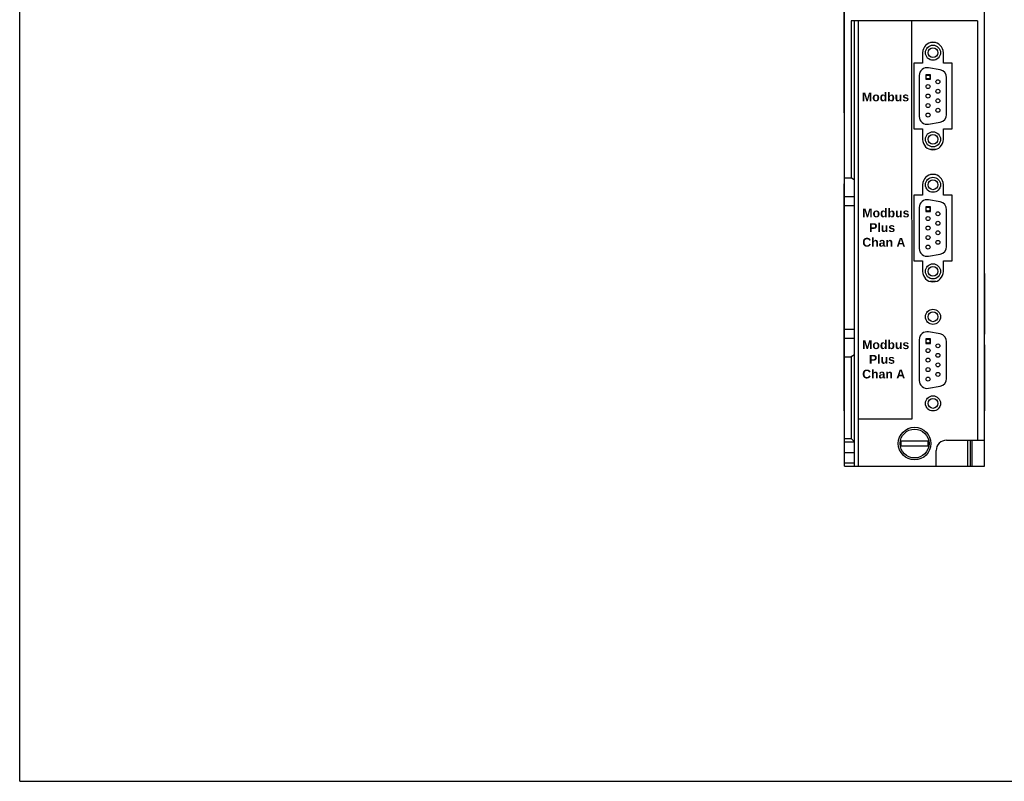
# Model space of a CAD drawing. Extents: x 0 to 22, y 0 to 17.
# Tile 1 of 2: x 0 to 11.2, y 0 to 8.7. Entities that reach past the tile are written whole.
import ezdxf

# ---------------------------------------------------------------- set-up
doc = ezdxf.new("R2010")
doc.units = 0
doc.header["$LTSCALE"] = 1.21
doc.header["$MEASUREMENT"] = 0
doc.layers.get('0').update_dxf_attribs({"linetype": 'CONTINUOUS'})

msp = doc.modelspace()

# ---------------------------------------------------------------- linework, layer by layer
for p, q in [((0, 0), (0, 17)), ((9.377, 3.58), (9.377, 13.422)), ((10.966, 3.58), (10.966, 13.422)), ((9.372, 7.595), (9.372, 11.139)), ((9.45, 8.639), (9.45, 6.854)), ((10.887, 8.639), (9.45, 8.639)), ((9.49, 3.58), (9.49, 8.639)), ((9.529, 8.639), (9.529, 3.58)), ((10.143, 4.117), (10.139, 8.639)), ((10.887, 8.639), (10.887, 3.875)), ((10.409, 8.392), (10.354, 8.392)), ((10.263, 8.277), (10.263, 8.159)), ((10.5, 8.159), (10.5, 8.277)), ((10.263, 8.159), (10.165, 8.159)), ((10.165, 8.159), (10.165, 7.411)), ((10.462, 8.082), (10.331, 8.105)), ((10.598, 8.159), (10.5, 8.159)), ((10.598, 7.411), (10.598, 8.159)), ((10.225, 8.017), (10.225, 7.554)), ((10.536, 7.577), (10.536, 7.993)), ((9.377, 7.595), (9.372, 7.595)), ((10.165, 7.411), (10.263, 7.411)), ((10.263, 7.411), (10.263, 7.292)), ((10.331, 7.465), (10.462, 7.488)), ((10.5, 7.411), (10.598, 7.411)), ((10.5, 7.292), (10.5, 7.411)), ((10.413, 7.179), (10.35, 7.179)), ((9.377, 6.854), (9.45, 6.854)), ((9.49, 6.831), (9.45, 6.854)), ((10.409, 6.892), (10.354, 6.892)), ((9.377, 6.788), (9.372, 6.788)), ((9.372, 4.788), (9.372, 6.788)), ((9.377, 6.728), (9.372, 6.728)), ((10.263, 6.777), (10.263, 6.659)), ((10.5, 6.659), (10.5, 6.777)), ((9.377, 6.644), (9.49, 6.644)), ((10.263, 6.659), (10.165, 6.659)), ((10.165, 6.659), (10.165, 5.911)), ((10.462, 6.582), (10.331, 6.605)), ((10.598, 6.659), (10.5, 6.659)), ((10.598, 5.911), (10.598, 6.659)), ((9.377, 6.542), (9.49, 6.542)), ((10.225, 6.517), (10.225, 6.054)), ((10.536, 6.077), (10.536, 6.493)), ((10.331, 5.965), (10.462, 5.988)), ((10.165, 5.911), (10.263, 5.911)), ((10.263, 5.911), (10.263, 5.792)), ((10.5, 5.911), (10.598, 5.911)), ((10.5, 5.792), (10.5, 5.911)), ((9.372, 5.768), (9.371, 5.768)), ((9.371, 5.079), (9.371, 5.768)), ((10.966, 5.768), (10.972, 5.768)), ((10.972, 5.079), (10.972, 5.768)), ((10.413, 5.679), (10.35, 5.679)), ((9.372, 5.079), (9.371, 5.079)), ((9.377, 5.135), (9.49, 5.135)), ((10.462, 5.082), (10.331, 5.105)), ((10.966, 5.079), (10.972, 5.079)), ((9.371, 4.96), (9.372, 4.96)), ((9.371, 4.21), (9.371, 4.96)), ((9.377, 5.033), (9.49, 5.033)), ((10.225, 5.017), (10.225, 4.554)), ((10.536, 4.577), (10.536, 4.993)), ((10.966, 4.96), (10.971, 4.96)), ((10.971, 4.21), (10.971, 4.96)), ((9.371, 4.835), (9.372, 4.835)), ((9.377, 4.848), (9.372, 4.848)), ((9.377, 4.823), (9.45, 4.823)), ((9.49, 4.845), (9.45, 4.823)), ((9.45, 4.823), (9.45, 3.894)), ((10.966, 4.835), (10.971, 4.835)), ((9.377, 4.788), (9.372, 4.788)), ((9.376, 4.21), (9.376, 4.788)), ((10.331, 4.465), (10.462, 4.488)), ((9.371, 4.335), (9.376, 4.335)), ((10.966, 4.335), (10.971, 4.335)), ((9.371, 4.21), (9.377, 4.21)), ((10.971, 4.21), (10.966, 4.21)), ((9.533, 4.117), (10.143, 4.117)), ((9.377, 3.894), (9.45, 3.894)), ((9.377, 3.855), (9.49, 3.855)), ((9.49, 3.855), (9.45, 3.894)), ((10.326, 3.863), (10.017, 3.863)), ((10.017, 3.81), (10.326, 3.81)), ((10.535, 3.875), (10.966, 3.875)), ((10.779, 3.58), (10.779, 3.875)), ((10.808, 3.58), (10.808, 3.875)), ((10.828, 3.58), (10.828, 3.875)), ((9.377, 3.737), (9.49, 3.737)), ((10.416, 3.58), (10.416, 3.757)), ((9.377, 3.619), (9.49, 3.619)), ((9.377, 3.58), (10.966, 3.58)), ((0, 0), (22, 0))]:
    msp.add_line(p, q)
at = {"color": 4}
for p, q in [((10.351, 8.027), (10.3, 8.027)), ((10.3, 8.027), (10.3, 7.975)), ((10.3, 7.975), (10.351, 7.975)), ((10.351, 7.975), (10.351, 8.027)), ((10.351, 6.527), (10.3, 6.527)), ((10.3, 6.527), (10.3, 6.475)), ((10.351, 6.475), (10.351, 6.527)), ((10.3, 6.475), (10.351, 6.475)), ((10.351, 5.027), (10.3, 5.027)), ((10.3, 5.027), (10.3, 4.975)), ((10.3, 4.975), (10.351, 4.975)), ((10.351, 4.975), (10.351, 5.027))]:
    msp.add_line(p, q, dxfattribs=at)
for centre, radius in [((10.381, 8.277), 0.086), ((10.381, 8.277), 0.056), ((10.325, 8.001), 0.0225), ((10.437, 7.947), 0.0225), ((10.325, 7.893), 0.0225), ((10.437, 7.839), 0.0225), ((10.325, 7.785), 0.0225), ((10.437, 7.731), 0.0225), ((10.325, 7.677), 0.0225), ((10.437, 7.623), 0.0225), ((10.325, 7.569), 0.0225), ((10.381, 7.293), 0.086), ((10.381, 7.293), 0.056), ((10.381, 6.777), 0.086), ((10.381, 6.777), 0.056), ((10.325, 6.501), 0.0225), ((10.325, 6.393), 0.0225), ((10.437, 6.447), 0.0225), ((10.325, 6.285), 0.0225), ((10.437, 6.339), 0.0225), ((10.325, 6.177), 0.0225), ((10.437, 6.231), 0.0225), ((10.325, 6.069), 0.0225), ((10.437, 6.123), 0.0225), ((10.381, 5.793), 0.086), ((10.381, 5.793), 0.056), ((10.381, 5.277), 0.086), ((10.381, 5.277), 0.056), ((10.325, 5.001), 0.0225), ((10.437, 4.947), 0.0225), ((10.325, 4.893), 0.0225), ((10.437, 4.839), 0.0225), ((10.325, 4.785), 0.0225), ((10.437, 4.731), 0.0225), ((10.325, 4.677), 0.0225), ((10.325, 4.569), 0.0225), ((10.437, 4.623), 0.0225), ((10.381, 4.293), 0.086), ((10.381, 4.293), 0.056), ((10.172, 3.837), 0.185), ((10.172, 3.837), 0.164)]:
    msp.add_circle(centre, radius)
for centre, radius, start, end in [((10.381, 8.277), 0.118, 0, 180), ((10.315, 8.017), 0.09, 80, 180), ((10.446, 7.993), 0.09, 0, 80), ((10.315, 7.554), 0.09, 180, 280), ((10.446, 7.577), 0.09, 280, 0), ((10.381, 7.292), 0.118, 180, 0), ((10.381, 6.777), 0.118, 0, 180), ((10.315, 6.517), 0.09, 80, 180), ((10.446, 6.493), 0.09, 0, 80), ((10.315, 6.054), 0.09, 180, 280), ((10.446, 6.077), 0.09, 280, 0), ((10.381, 5.792), 0.118, 180, 0), ((10.315, 5.017), 0.09, 80, 180), ((10.446, 4.993), 0.09, 0, 80), ((10.315, 4.554), 0.09, 180, 280), ((10.446, 4.577), 0.09, 280, 0), ((10.172, 3.837), 0.156, 170.2159, 189.7841), ((10.172, 3.837), 0.156, 350.2159, 9.7841), ((10.535, 3.757), 0.118, 90, 180)]:
    msp.add_arc(centre, radius, start, end)

# ---------------------------------------------------------------- texts
at = {"char_height": 0.1, "width": 0.6239, "attachment_point": 1}
for s, insert in [('{\\fArial|b1|i0|c0|p34;Modbus}', (9.574, 7.825)), ('{\\fArial|b1|i0|c0|p34;Modbus\\P  Plus\\PChan A}', (9.578, 6.507)), ('{\\fArial|b1|i0|c0|p34;Modbus\\P  Plus\\PChan A}', (9.576, 5.01))]:
    msp.add_mtext(s, dxfattribs=dict(at, insert=insert))

doc.saveas('drawing.dxf')
